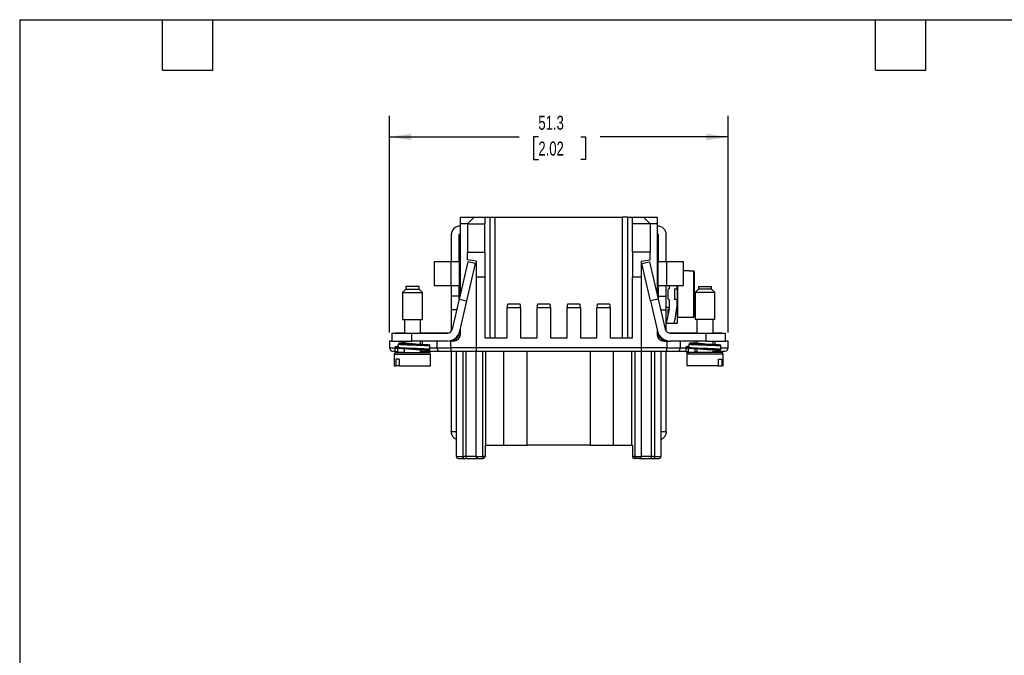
# Model space of a CAD drawing. Header units: millimetres. Extents: x 6 to 273, y 6 to 210.
# Tile 2 of 6: x 6 to 155, y 113 to 210. Entities that reach past the tile are written whole.
import ezdxf

# ---------------------------------------------------------------- set-up
doc = ezdxf.new("R2010")
doc.units = ezdxf.units.MM
doc.linetypes.add('SLD-Solid', pattern=[0])
doc.layers.add('DIMENSIONS', color=140, linetype='SLD-Solid', lineweight=25)
doc.layers.add('TEXT', color=140, linetype='SLD-Solid', lineweight=25)
doc.styles.add('SLDTEXTSTYLE0', font='TXT', dxfattribs={"width": 0.7})
doc.dimstyles.new('SLDDIMSTYLE0', dxfattribs={"dimtxt": 2.158008, "dimasz": 3.302, "dimexe": 0, "dimexo": 0.0625, "dimgap": 0.539502, "dimtad": 0, "dimtih": 1, "dimtoh": 1, "dimrnd": 1e-09, "dimzin": 12, "dimdsep": 46, "dimtxsty": 'SLDTEXTSTYLE0', "dimsah": 1, "dimcen": 0.09, "dimadec": 0, "dimazin": 3, "dimtfac": 1, "dimtofl": 0, "dimtmove": 0, "dimatfit": 3, "dimfxl": 0, "dimfrac": 2, "dimtolj": 1, "dimtzin": 12, "dimarcsym": 0})

# ---------------------------------------------------------------- blocks, each defined once
blk = doc.blocks.new('_D_6')
at = {"layer": 'DIMENSIONS'}
for p, q in [((62.31, 162.2), (62.31, 194.98)), ((113.56, 162.2), (113.56, 194.98)), ((62.31, 191.81), (81.92, 191.81)), ((84.85, 191.81), (84.12, 191.81)), ((84.12, 191.81), (84.12, 188.38)), ((91.26, 191.81), (91.98, 191.81)), ((91.98, 191.81), (91.98, 188.38)), ((113.56, 191.81), (94.18, 191.81)), ((84.12, 188.38), (84.85, 188.38)), ((91.98, 188.38), (91.26, 188.38))]:
    blk.add_line(p, q, dxfattribs=at)
for points in [[(62.31, 191.81), (65.61, 191.3), (65.61, 192.31)], [(113.56, 191.81), (110.26, 192.31), (110.26, 191.3)]]:
    blk.add_solid(points, dxfattribs=at)
at = {"layer": 'DIMENSIONS', "char_height": 2.117, "attachment_point": 1, "style": 'SLDTEXTSTYLE0'}
for s, insert in [('51.3', (84.85, 195.02)), ('2.02', (84.85, 191.11))]:
    blk.add_mtext(s, dxfattribs=dict(at, insert=insert))

msp = doc.modelspace()

# ---------------------------------------------------------------- linework, layer by layer
for p, q in [((73.048, 178.686), (73.048, 179.692)), ((73.048, 179.692), (75.11, 179.692)), ((75.11, 179.692), (74.104, 178.686)), ((75.11, 179.692), (76.77, 179.692)), ((76.77, 179.692), (76.77, 178.686)), ((76.77, 179.692), (77.527, 179.692)), ((77.527, 179.692), (77.527, 161.433)), ((77.527, 179.692), (78.281, 179.692)), ((78.281, 179.692), (78.281, 161.433)), ((78.281, 179.692), (97.592, 179.692)), ((97.592, 161.433), (97.592, 179.692)), ((98.346, 179.692), (97.592, 179.692)), ((98.346, 179.692), (98.346, 161.433)), ((98.346, 179.692), (99.103, 179.692)), ((99.103, 179.692), (100.763, 179.692)), ((99.103, 178.686), (99.103, 179.692)), ((101.769, 178.686), (100.763, 179.692)), ((100.763, 179.692), (102.825, 179.692)), ((102.825, 179.692), (102.825, 178.686)), ((72.878, 178.33), (72.878, 178.326)), ((73.048, 178.33), (72.978, 178.33)), ((73.048, 168.049), (73.048, 178.686)), ((74.104, 178.686), (73.048, 178.686)), ((74.104, 178.686), (76.77, 178.686)), ((74.104, 178.686), (74.104, 174.36)), ((76.77, 174.36), (76.77, 178.686)), ((101.769, 178.686), (99.103, 178.686)), ((99.103, 174.36), (99.103, 178.686)), ((101.769, 178.686), (101.769, 174.36)), ((102.825, 178.686), (101.769, 178.686)), ((102.825, 178.686), (102.825, 168.049)), ((102.895, 178.33), (102.825, 178.33)), ((102.995, 178.326), (102.995, 178.33)), ((71.678, 177.03), (71.678, 172.93)), ((72.878, 172.93), (72.878, 177.03)), ((73.048, 177.13), (72.978, 177.13)), ((102.895, 177.13), (102.825, 177.13)), ((102.995, 177.03), (102.995, 172.93)), ((104.195, 172.93), (104.195, 177.03)), ((74.104, 173.242), (74.104, 174.36)), ((74.104, 174.36), (76.77, 174.36)), ((76.77, 174.36), (76.77, 170.638)), ((99.103, 174.36), (99.103, 170.638)), ((101.769, 174.36), (99.103, 174.36)), ((101.769, 173.242), (101.769, 174.36)), ((69.078, 172.93), (69.078, 169.33)), ((71.578, 172.93), (69.078, 172.93)), ((71.578, 172.93), (71.578, 169.33)), ((72.878, 172.93), (71.578, 172.93)), ((74.178, 172.93), (72.87, 167.28)), ((72.878, 172.93), (72.878, 169.33)), ((75.462, 173.002), (74.104, 173.242)), ((75.347, 172.66), (74.178, 172.93)), ((75.462, 173.002), (75.462, 170.638)), ((100.411, 173.002), (101.769, 173.242)), ((100.411, 173.002), (100.411, 170.638)), ((100.526, 172.66), (101.695, 172.93)), ((101.695, 172.93), (103.003, 167.28)), ((104.295, 172.93), (102.995, 172.93)), ((102.995, 169.33), (102.995, 172.93)), ((104.295, 169.33), (104.295, 172.93)), ((106.795, 172.93), (104.295, 172.93)), ((106.795, 169.33), (106.795, 172.93)), ((74.039, 167.009), (75.347, 172.66)), ((101.834, 167.009), (100.526, 172.66)), ((107.67, 171.53), (106.795, 171.53)), ((107.67, 171.53), (107.67, 171.504)), ((108.37, 164.565), (108.37, 171.496)), ((73.048, 170.58), (72.878, 170.58)), ((75.462, 170.638), (75.462, 159.924)), ((75.462, 170.638), (76.77, 170.638)), ((76.77, 170.638), (76.77, 161.433)), ((99.103, 161.433), (99.103, 170.638)), ((99.103, 170.638), (100.411, 170.638)), ((100.411, 170.638), (100.411, 159.924)), ((102.995, 170.58), (102.825, 170.58)), ((64.795, 168.755), (64.295, 168.255)), ((64.795, 169.197), (64.795, 168.755)), ((64.958, 169.197), (64.795, 169.197)), ((64.795, 168.755), (66.342, 168.755)), ((66.795, 169.197), (64.958, 169.197)), ((66.342, 168.755), (66.795, 168.755)), ((66.795, 168.755), (66.795, 169.197)), ((67.295, 168.255), (66.795, 168.755)), ((69.078, 169.33), (71.578, 169.33)), ((71.578, 169.33), (72.878, 169.33)), ((71.678, 169.33), (71.678, 167.73)), ((72.878, 167.73), (72.878, 169.33)), ((102.995, 169.33), (104.295, 169.33)), ((102.995, 169.33), (102.995, 167.73)), ((104.195, 167.73), (104.195, 169.33)), ((104.295, 169.33), (106.795, 169.33)), ((104.47, 168.68), (104.47, 167.38)), ((104.67, 168.83), (104.62, 168.83)), ((104.67, 169.33), (104.67, 168.83)), ((105.47, 168.83), (105.87, 168.83)), ((105.47, 168.83), (105.47, 167.23)), ((105.87, 168.83), (105.87, 169.33)), ((105.97, 164.53), (105.97, 169.33)), ((109.078, 168.755), (108.578, 168.255)), ((109.078, 169.197), (109.078, 168.755)), ((109.078, 169.197), (110.915, 169.197)), ((109.531, 168.755), (109.078, 168.755)), ((111.078, 168.755), (109.531, 168.755)), ((110.915, 169.197), (111.078, 169.197)), ((111.078, 168.755), (111.078, 169.197)), ((111.578, 168.255), (111.078, 168.755)), ((64.295, 168.255), (64.295, 164.197)), ((64.295, 168.255), (67.295, 168.255)), ((67.295, 164.197), (67.295, 168.255)), ((72.878, 167.73), (71.678, 167.73)), ((71.678, 167.73), (71.678, 165.63)), ((72.87, 167.28), (71.812, 162.711)), ((72.87, 167.28), (74.039, 167.009)), ((72.878, 167.314), (72.878, 167.73)), ((72.981, 162.44), (74.039, 167.009)), ((103.003, 167.28), (101.834, 167.009)), ((101.834, 167.009), (102.892, 162.44)), ((102.995, 167.73), (104.195, 167.73)), ((102.995, 167.73), (102.995, 167.314)), ((103.003, 167.28), (104.061, 162.711)), ((104.195, 165.63), (104.195, 167.73)), ((104.62, 167.23), (104.67, 167.23)), ((104.67, 167.23), (104.67, 166.231)), ((105.87, 167.23), (105.47, 167.23)), ((105.87, 166.231), (105.87, 167.23)), ((108.578, 168.255), (108.578, 164.197)), ((111.578, 168.255), (108.578, 168.255)), ((111.578, 164.197), (111.578, 168.255)), ((72.488, 165.63), (71.678, 165.63)), ((71.678, 165.63), (71.678, 162.425)), ((80.14, 161.433), (80.14, 166.01)), ((80.14, 166.01), (82.152, 166.01)), ((82.083, 166.513), (80.209, 166.513)), ((82.152, 166.01), (82.152, 161.433)), ((84.667, 161.433), (84.667, 166.01)), ((84.667, 166.01), (86.679, 166.01)), ((86.61, 166.513), (84.736, 166.513)), ((86.679, 166.01), (86.679, 161.433)), ((89.194, 161.433), (89.194, 166.01)), ((89.194, 166.01), (91.206, 166.01)), ((91.137, 166.513), (89.263, 166.513)), ((91.206, 166.01), (91.206, 161.433)), ((93.721, 161.433), (93.721, 166.01)), ((93.721, 166.01), (95.733, 166.01)), ((95.664, 166.513), (93.79, 166.513)), ((95.733, 166.01), (95.733, 161.433)), ((103.385, 165.63), (104.195, 165.63)), ((104.195, 166.08), (104.647, 166.08)), ((104.195, 162.425), (104.195, 165.63)), ((105.87, 166.231), (105.87, 163.58)), ((64.295, 164.197), (64.539, 164.197)), ((64.539, 164.197), (67.295, 164.197)), ((64.57, 164.197), (64.57, 162.13)), ((67.02, 162.13), (67.02, 164.197)), ((104.47, 165.28), (104.47, 164.925)), ((104.523, 165.28), (104.47, 165.28)), ((105.97, 164.53), (107.67, 164.53)), ((107.67, 164.557), (107.67, 164.53)), ((111.333, 164.197), (108.578, 164.197)), ((108.853, 164.197), (108.853, 162.13)), ((111.303, 162.13), (111.303, 164.197)), ((111.578, 164.197), (111.333, 164.197)), ((73.048, 161.936), (73.048, 162.727)), ((102.825, 162.727), (102.825, 161.936)), ((105.395, 163.58), (104.195, 163.58)), ((62.678, 162.13), (62.678, 160.93)), ((62.678, 162.13), (65.678, 162.13)), ((64.57, 162.137), (63.289, 162.137)), ((63.289, 162.13), (63.289, 162.137)), ((65.678, 160.93), (65.678, 162.13)), ((65.678, 162.13), (71.081, 162.13)), ((71.185, 162.137), (67.02, 162.137)), ((71.478, 160.93), (71.478, 160.971)), ((73.048, 162.137), (72.884, 162.137)), ((76.77, 161.433), (80.14, 161.433)), ((82.152, 161.433), (84.667, 161.433)), ((86.679, 161.433), (89.194, 161.433)), ((91.206, 161.433), (93.721, 161.433)), ((95.733, 161.433), (99.103, 161.433)), ((102.988, 162.137), (102.825, 162.137)), ((104.395, 160.971), (104.395, 160.93)), ((108.853, 162.137), (104.688, 162.137)), ((104.791, 162.13), (110.195, 162.13)), ((110.195, 162.13), (110.195, 160.93)), ((110.195, 162.13), (113.195, 162.13)), ((112.583, 162.137), (111.303, 162.137)), ((112.583, 162.137), (112.583, 162.13)), ((113.195, 160.93), (113.195, 162.13)), ((62.309, 160.93), (62.309, 159.924)), ((62.678, 160.93), (62.309, 160.93)), ((62.309, 159.924), (63.152, 159.924)), ((62.678, 160.93), (65.678, 160.93)), ((63.145, 159.903), (63.145, 159.403)), ((63.577, 159.347), (63.577, 159.847)), ((63.672, 159.941), (63.672, 160.441)), ((64.634, 160.591), (63.792, 160.591)), ((64.321, 160.591), (64.321, 160.93)), ((64.57, 160.93), (64.57, 160.591)), ((64.581, 159.197), (64.581, 159.752)), ((71.081, 160.93), (65.678, 160.93)), ((67.02, 160.453), (67.02, 160.93)), ((67.02, 159.197), (67.02, 159.604)), ((67.303, 160.44), (67.303, 160.93)), ((67.303, 159.421), (67.303, 159.464)), ((68.445, 159.703), (68.445, 160.203)), ((68.445, 159.924), (69.5, 159.924)), ((69.5, 160.93), (69.5, 159.924)), ((69.5, 159.924), (71.597, 159.924)), ((71.597, 160.93), (71.478, 160.93)), ((71.597, 159.924), (71.597, 160.93)), ((72.042, 160.93), (71.597, 160.93)), ((75.462, 159.924), (71.597, 159.924)), ((71.597, 159.924), (71.597, 159.421)), ((100.411, 159.924), (75.462, 159.924)), ((75.462, 159.924), (75.462, 159.421)), ((100.411, 159.924), (100.411, 159.421)), ((104.276, 159.924), (100.411, 159.924)), ((103.831, 160.93), (104.276, 160.93)), ((104.276, 160.93), (104.276, 159.924)), ((104.395, 160.93), (104.276, 160.93)), ((104.276, 159.421), (104.276, 159.924)), ((104.276, 159.924), (106.373, 159.924)), ((104.395, 160.93), (104.791, 160.93)), ((110.195, 160.93), (104.791, 160.93)), ((106.373, 159.924), (106.373, 160.93)), ((106.373, 159.924), (107.138, 159.924)), ((107.145, 159.903), (107.145, 159.403)), ((107.577, 159.347), (107.577, 159.847)), ((107.672, 159.941), (107.672, 160.441)), ((108.634, 160.591), (107.792, 160.591)), ((108.569, 160.591), (108.569, 160.93)), ((108.581, 159.197), (108.581, 159.752)), ((108.853, 160.93), (108.853, 160.571)), ((108.853, 159.739), (108.853, 159.197)), ((110.195, 160.93), (113.195, 160.93)), ((111.303, 160.44), (111.303, 160.93)), ((111.303, 159.197), (111.303, 159.553)), ((111.552, 160.93), (111.552, 160.427)), ((111.552, 159.421), (111.552, 159.474)), ((112.445, 159.703), (112.445, 160.203)), ((112.445, 159.924), (113.564, 159.924)), ((113.564, 160.93), (113.195, 160.93)), ((113.564, 159.924), (113.564, 160.93)), ((63.045, 158.947), (63.045, 157.197)), ((63.045, 158.947), (68.545, 158.947)), ((63.805, 158.197), (63.258, 158.197)), ((63.258, 158.197), (63.258, 157.197)), ((64.581, 159.197), (63.702, 159.197)), ((63.805, 158.197), (63.805, 157.197)), ((67.02, 159.421), (67.303, 159.421)), ((68.545, 157.197), (68.545, 158.947)), ((71.597, 159.421), (75.462, 159.421)), ((71.678, 159.421), (71.678, 147.23)), ((72.444, 143.476), (72.444, 159.421)), ((73.45, 143.476), (73.45, 159.421)), ((73.928, 143.476), (73.928, 159.421)), ((75.437, 143.476), (75.437, 159.421)), ((75.462, 159.421), (100.411, 159.421)), ((76.443, 143.476), (76.443, 159.421)), ((76.87, 159.421), (76.87, 145.186)), ((79.637, 145.186), (79.637, 159.421)), ((83.158, 145.186), (83.158, 159.421)), ((92.715, 159.421), (92.715, 145.186)), ((96.236, 145.186), (96.236, 159.421)), ((99.002, 145.186), (99.002, 159.421)), ((99.43, 159.421), (99.43, 143.476)), ((100.411, 159.421), (104.276, 159.421)), ((100.436, 143.476), (100.436, 159.421)), ((101.945, 159.421), (101.945, 143.476)), ((102.423, 159.421), (102.423, 143.476)), ((103.429, 143.476), (103.429, 159.421)), ((104.195, 147.23), (104.195, 159.421)), ((107.328, 158.947), (107.328, 157.197)), ((112.828, 158.947), (107.328, 158.947)), ((108.581, 159.197), (107.702, 159.197)), ((108.853, 159.334), (108.581, 159.306)), ((111.303, 159.421), (111.552, 159.421)), ((112.068, 158.197), (112.615, 158.197)), ((112.068, 158.197), (112.068, 157.197)), ((112.615, 158.197), (112.615, 157.197)), ((112.828, 157.197), (112.828, 158.947)), ((63.045, 157.197), (63.258, 157.197)), ((63.805, 157.197), (63.258, 157.197)), ((63.805, 157.197), (68.545, 157.197)), ((112.068, 157.197), (107.328, 157.197)), ((112.068, 157.197), (112.615, 157.197)), ((112.828, 157.197), (112.615, 157.197)), ((71.678, 147.23), (72.444, 147.23)), ((103.429, 147.23), (104.195, 147.23)), ((76.795, 145.186), (76.795, 143.476)), ((76.795, 145.186), (76.87, 145.186)), ((76.87, 145.186), (79.637, 145.186)), ((79.637, 145.186), (83.158, 145.186)), ((92.715, 145.186), (83.158, 145.186)), ((92.715, 145.186), (96.236, 145.186)), ((96.236, 145.186), (99.002, 145.186)), ((99.078, 145.186), (99.002, 145.186)), ((99.078, 145.186), (99.078, 143.476)), ((72.444, 143.476), (73.45, 143.476)), ((72.746, 143.174), (73.45, 143.174)), ((73.45, 143.476), (73.45, 143.174)), ((73.928, 143.476), (73.45, 143.476)), ((73.45, 143.174), (73.928, 143.174)), ((75.437, 143.476), (73.928, 143.476)), ((73.928, 143.174), (73.928, 143.476)), ((75.437, 143.476), (76.443, 143.476)), ((75.739, 143.174), (76.443, 143.174)), ((76.795, 143.476), (76.443, 143.476)), ((76.443, 143.476), (76.443, 143.174)), ((76.443, 143.174), (76.493, 143.174)), ((99.43, 143.476), (99.078, 143.476)), ((99.38, 143.174), (99.43, 143.174)), ((99.43, 143.476), (100.436, 143.476)), ((99.43, 143.174), (99.43, 143.476)), ((100.134, 143.174), (99.43, 143.174)), ((101.945, 143.476), (100.436, 143.476)), ((101.945, 143.476), (101.945, 143.174)), ((102.423, 143.476), (101.945, 143.476)), ((101.945, 143.174), (102.423, 143.174)), ((102.423, 143.174), (102.423, 143.476)), ((102.423, 143.476), (103.429, 143.476)), ((102.423, 143.174), (103.127, 143.174))]:
    msp.add_line(p, q)
for centre, radius, start, end in [((72.978, 177.03), 1.3, 90, 180), ((102.895, 177.03), 1.3, 0, 90), ((72.978, 177.03), 0.1, 90, 180), ((102.895, 177.03), 0.1, 0, 90), ((104.62, 168.68), 0.15, 90, 180), ((104.62, 167.38), 0.15, 180, 270), ((104.62, 165.63), 0.15, 90, 180), ((105.97, 164.63), 0.1, 180, 270), ((71.081, 162.88), 0.75, 270, 346.96664), ((71.081, 162.88), 1.95, 270, 346.96664), ((104.791, 162.88), 1.95, 193.03336, 270), ((104.791, 162.88), 0.75, 193.03336, 270), ((71.578, 162.23), 1.3, 270, 354.58993), ((72.042, 161.936), 1.006, 270, 0), ((103.831, 161.936), 1.006, 180, 270), ((104.295, 162.23), 1.3, 185.41007, 270), ((62.812, 159.924), 0.503, 180, 270), ((70.001, 159.922), 0.501, 179.78568, 269.78406), ((105.872, 159.922), 0.501, 270.21594, 0.21432), ((113.061, 159.924), 0.503, 270, 0), ((63.295, 158.947), 0.25, 90, 180), ((68.295, 158.947), 0.25, 0, 90), ((107.578, 158.947), 0.25, 90, 180), ((112.578, 158.947), 0.25, 0, 90), ((72.746, 143.476), 0.302, 180, 270), ((75.739, 143.476), 0.302, 180, 270), ((76.493, 143.476), 0.302, 270, 0), ((99.38, 143.476), 0.302, 180, 270), ((100.134, 143.476), 0.302, 270, 0), ((103.127, 143.476), 0.302, 270, 360)]:
    msp.add_arc(centre, radius, start, end)
for centre, major_axis, ratio, start_param, end_param in [((102.755, 168.03), (40.005, 0), 0.0874887, 1.4299739, 1.4476254), ((80.209, 166.01), (0, 0.503), 0.137931, 0, 1.5707963), ((82.083, 166.01), (0, 0.503), 0.137931, 4.712389, 6.2831853), ((84.736, 166.01), (0, 0.503), 0.137931, 0, 1.5707963), ((86.61, 166.01), (0, 0.503), 0.137931, 4.712389, 6.2831853), ((89.263, 166.01), (0, 0.503), 0.137931, 0, 1.5707963), ((91.137, 166.01), (0, 0.503), 0.137931, 4.712389, 6.2831853), ((93.79, 166.01), (0, 0.503), 0.137931, 0, 1.5707963), ((95.664, 166.01), (0, 0.503), 0.137931, 4.712389, 6.2831853), ((102.755, 168.03), (40.005, 0), 0.0874887, 4.8355599, 4.8532114)]:
    msp.add_ellipse(centre, major_axis=major_axis, ratio=ratio, start_param=start_param, end_param=end_param)
for points, knots in [([(108.47, 171.393), (108.47, 171.405), (108.468, 171.416), (108.465, 171.427), (108.461, 171.438), (108.455, 171.448), (108.448, 171.457), (108.441, 171.466), (108.432, 171.474), (108.422, 171.48), (108.413, 171.486), (108.402, 171.491), (108.391, 171.493), (108.384, 171.495), (108.377, 171.495), (108.37, 171.496)], [0, 0, 0, 0, 0.00003441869, 0.00003441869, 0.00003441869, 0.00006882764, 0.00006882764, 0.00006882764, 0.00010336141, 0.00010336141, 0.00010336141, 0.00013775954, 0.00013775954, 0.00013775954, 0.00015797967, 0.00015797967, 0.00015797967, 0.00015797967]), ([(108.47, 164.667), (108.47, 164.787), (108.47, 165.193), (108.47, 166.427), (108.47, 167.215), (108.47, 168.845), (108.47, 169.633), (108.47, 170.868), (108.47, 171.273), (108.47, 171.393)], [0, 0, 0, 0, 0.25, 0.25, 0.5, 0.5, 0.75, 0.75, 1, 1, 1, 1]), ([(105.87, 168.806), (105.87, 168.76), (105.87, 168.51), (105.87, 168.246), (105.87, 168.03)], [0, 0, 0, 0, 0.1836703, 1, 1, 1, 1]), ([(105.87, 168.03), (105.87, 167.887), (105.87, 167.626), (105.87, 167.37), (105.87, 167.255)], [0, 0, 0, 0, 0.5468625, 1, 1, 1, 1]), ([(104.47, 165.63), (104.47, 165.63), (104.47, 165.593), (104.47, 165.462), (104.47, 165.373), (104.47, 165.28)], [0, 0, 0, 0, 0.5, 0.5, 1, 1, 1, 1]), ([(108.37, 164.565), (108.382, 164.565), (108.393, 164.567), (108.404, 164.571), (108.414, 164.575), (108.424, 164.581), (108.433, 164.588), (108.442, 164.595), (108.449, 164.604), (108.455, 164.613), (108.461, 164.623), (108.466, 164.634), (108.468, 164.645), (108.47, 164.652), (108.47, 164.66), (108.47, 164.667)], [0, 0, 0, 0, 0.00003383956, 0.00003383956, 0.00003383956, 0.00006765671, 0.00006765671, 0.00006765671, 0.00010180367, 0.00010180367, 0.00010180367, 0.0001362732, 0.0001362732, 0.0001362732, 0.00015797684, 0.00015797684, 0.00015797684, 0.00015797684]), ([(63.148, 159.903), (63.147, 159.902), (63.139, 159.896), (63.173, 159.887), (63.234, 159.877), (63.29, 159.87), (63.354, 159.863), (63.424, 159.857), (63.498, 159.852), (63.551, 159.849), (63.577, 159.847)], [0, 0, 0, 0, 0.0334096, 0.3262405, 0.456744, 0.579964, 0.6959001, 0.8045517, 0.9059185, 1, 1, 1, 1]), ([(63.302, 160.06), (63.289, 160.059), (63.253, 160.054), (63.176, 160.016), (63.155, 159.94), (63.145, 159.903)], [0, 0, 0, 0, 0.2107631, 0.6147048, 1, 1, 1, 1]), ([(63.347, 160.073), (63.32, 160.064), (63.265, 160.047), (63.385, 160.021), (63.581, 160.007), (63.672, 160)], [0, 0, 0, 0, 0.349506, 0.6990121, 1, 1, 1, 1]), ([(63.672, 160.104), (63.63, 160.101), (63.465, 160.091), (63.397, 160.081), (63.347, 160.073)], [0, 0, 0, 0, 0.2535652, 1, 1, 1, 1]), ([(63.577, 159.847), (63.578, 159.864), (63.581, 159.898), (63.603, 159.942), (63.634, 159.977), (63.66, 159.987), (63.672, 159.992)], [0, 0, 0, 0, 0.2542755, 0.508551, 0.7628265, 1, 1, 1, 1]), ([(63.792, 160.591), (63.764, 160.591), (63.731, 160.577), (63.684, 160.518), (63.672, 160.477), (63.672, 160.441)], [0, 0, 0, 0, 0.5, 0.5, 1, 1, 1, 1]), ([(63.672, 160.441), (63.77, 160.436), (63.985, 160.425), (64.259, 160.412), (64.416, 160.405), (64.416, 160.405), (64.416, 160.405), (64.416, 160.405), (64.416, 160.405), (64.416, 160.405), (64.417, 160.405), (64.418, 160.405), (64.42, 160.405), (64.424, 160.405), (64.436, 160.404), (64.477, 160.403), (64.561, 160.399), (64.703, 160.393), (64.906, 160.385), (65.123, 160.376), (65.292, 160.37), (65.423, 160.365), (65.552, 160.361), (65.721, 160.355), (65.89, 160.349), (66.058, 160.343), (66.226, 160.337), (66.502, 160.327), (66.877, 160.313), (67.261, 160.297), (67.538, 160.284), (67.718, 160.274), (67.851, 160.267), (67.947, 160.261), (68.037, 160.255), (68.126, 160.25), (68.215, 160.243), (68.29, 160.236), (68.35, 160.229), (68.384, 160.224), (68.401, 160.221), (68.408, 160.219), (68.424, 160.216), (68.443, 160.21), (68.442, 160.205), (68.441, 160.203)], [0, 0, 0, 0, 0.0691603, 0.1526118, 0.1526161, 0.1526195, 0.1526256, 0.1526366, 0.1526565, 0.152693, 0.1527612, 0.1528929, 0.1531592, 0.1537346, 0.1550798, 0.1596528, 0.1751128, 0.1989901, 0.231282, 0.2748926, 0.3013614, 0.3094779, 0.3349794, 0.3604811, 0.3859831, 0.4114855, 0.4369882, 0.4624911, 0.5388986, 0.6153091, 0.6605925, 0.6984573, 0.7289005, 0.7519194, 0.7710582, 0.801157, 0.8312565, 0.8613568, 0.8914578, 0.9215596, 0.9261809, 0.9323363, 0.9400257, 0.9722903, 1, 1, 1, 1]), ([(63.672, 159.941), (63.672, 159.906), (63.684, 159.864), (63.731, 159.806), (63.764, 159.791), (63.792, 159.791)], [0, 0, 0, 0, 0.5, 0.5, 1, 1, 1, 1]), ([(63.672, 159.941), (63.734, 159.938), (63.865, 159.931), (64.113, 159.919), (64.449, 159.904), (64.877, 159.886), (65.268, 159.871), (65.55, 159.86), (65.716, 159.854), (65.882, 159.848), (66.048, 159.843), (66.213, 159.837), (66.365, 159.832), (66.531, 159.827), (66.685, 159.821), (66.844, 159.814), (66.989, 159.808), (67.148, 159.802), (67.398, 159.79), (67.709, 159.775), (67.951, 159.761), (68.09, 159.752), (68.159, 159.747), (68.221, 159.742), (68.276, 159.737), (68.324, 159.732), (68.363, 159.727), (68.386, 159.724), (68.4, 159.721), (68.417, 159.717), (68.435, 159.712), (68.445, 159.707), (68.444, 159.704), (68.444, 159.703)], [0, 0, 0, 0, 0.0445294, 0.0954275, 0.1526912, 0.230992, 0.309293, 0.3344143, 0.3595347, 0.3846543, 0.4097729, 0.4348908, 0.4600079, 0.4797258, 0.5121644, 0.5331586, 0.5573335, 0.5846887, 0.6152238, 0.6916694, 0.7681121, 0.789983, 0.8118536, 0.833724, 0.8555941, 0.8774641, 0.8993338, 0.9212033, 0.9227528, 0.9339941, 0.9643595, 0.9861363, 1, 1, 1, 1]), ([(63.792, 160.591), (63.932, 160.583), (64.216, 160.568), (64.787, 160.542), (65.332, 160.519), (65.677, 160.506), (65.802, 160.502)], [0, 0, 0, 0, 0.2734478, 0.5563732, 0.8392985, 1, 1, 1, 1]), ([(65.802, 159.702), (65.677, 159.706), (65.332, 159.719), (64.787, 159.742), (64.216, 159.768), (63.932, 159.783), (63.792, 159.791)], [0, 0, 0, 0, 0.1607015, 0.4436268, 0.7265522, 1, 1, 1, 1]), ([(65.8, 160.502), (65.693, 160.509), (65.423, 160.526), (65.087, 160.551), (64.809, 160.574), (64.693, 160.585), (64.634, 160.591)], [0, 0, 0, 0, 0.2352551, 0.5973836, 0.7951566, 1, 1, 1, 1]), ([(65.8, 159.702), (65.84, 159.699), (66.041, 159.686), (66.402, 159.664), (66.814, 159.629), (67.112, 159.597), (67.26, 159.567), (67.244, 159.537), (67.149, 159.515), (67.062, 159.504), (67.02, 159.498)], [0, 0, 0, 0, 0.0384586, 0.1970415, 0.3556091, 0.5143041, 0.6729016, 0.831473, 0.9180722, 1, 1, 1, 1]), ([(65.802, 160.502), (65.889, 160.499), (66.188, 160.488), (66.698, 160.469), (67.277, 160.443), (67.752, 160.416), (68.103, 160.393), (68.207, 160.378), (68.258, 160.37)], [0, 0, 0, 0, 0.0752173, 0.2576447, 0.446395, 0.6351452, 0.8175726, 1, 1, 1, 1]), ([(68.165, 159.522), (68.214, 159.529), (68.322, 159.545), (68.284, 159.57), (68.097, 159.593), (67.754, 159.616), (67.277, 159.643), (66.698, 159.669), (66.188, 159.688), (65.889, 159.699), (65.802, 159.702)], [0, 0, 0, 0, 0.115245, 0.2557267, 0.3915026, 0.5272784, 0.6677602, 0.8082419, 0.9440177, 1, 1, 1, 1]), ([(67.02, 159.452), (67.158, 159.458), (67.479, 159.473), (67.855, 159.494), (68.106, 159.511), (68.157, 159.521), (68.165, 159.522)], [0, 0, 0, 0, 0.2539689, 0.5952659, 0.9365628, 1, 1, 1, 1]), ([(68.212, 159.531), (68.246, 159.534), (68.307, 159.54), (68.412, 159.587), (68.434, 159.664), (68.445, 159.703)], [0, 0, 0, 0, 0.3858944, 0.6941159, 1, 1, 1, 1]), ([(68.445, 160.203), (68.443, 160.224), (68.437, 160.267), (68.38, 160.34), (68.342, 160.352), (68.311, 160.358), (68.304, 160.36)], [0, 0, 0, 0, 0.183523, 0.3607516, 0.8589443, 1, 1, 1, 1]), ([(107.148, 159.903), (107.147, 159.902), (107.139, 159.896), (107.173, 159.887), (107.234, 159.877), (107.29, 159.87), (107.354, 159.863), (107.424, 159.857), (107.498, 159.852), (107.551, 159.849), (107.577, 159.847)], [0, 0, 0, 0, 0.0334096, 0.3262405, 0.456744, 0.579964, 0.6959001, 0.8045517, 0.9059185, 1, 1, 1, 1]), ([(107.302, 160.06), (107.289, 160.059), (107.253, 160.054), (107.176, 160.016), (107.155, 159.94), (107.145, 159.903)], [0, 0, 0, 0, 0.2107631, 0.6147048, 1, 1, 1, 1]), ([(107.347, 160.073), (107.32, 160.064), (107.265, 160.047), (107.385, 160.021), (107.581, 160.007), (107.672, 160)], [0, 0, 0, 0, 0.34950603, 0.69901205, 1, 1, 1, 1]), ([(107.672, 160.104), (107.63, 160.101), (107.465, 160.091), (107.397, 160.081), (107.347, 160.073)], [0, 0, 0, 0, 0.2535652, 1, 1, 1, 1]), ([(107.577, 159.847), (107.578, 159.864), (107.581, 159.898), (107.603, 159.942), (107.634, 159.977), (107.66, 159.987), (107.672, 159.992)], [0, 0, 0, 0, 0.2542755, 0.508551, 0.7628265, 1, 1, 1, 1]), ([(107.792, 160.591), (107.764, 160.591), (107.731, 160.577), (107.684, 160.518), (107.672, 160.477), (107.672, 160.441)], [0, 0, 0, 0, 0.5, 0.5, 1, 1, 1, 1]), ([(107.672, 160.441), (107.77, 160.436), (107.985, 160.425), (108.259, 160.412), (108.416, 160.405), (108.416, 160.405), (108.416, 160.405), (108.416, 160.405), (108.416, 160.405), (108.416, 160.405), (108.417, 160.405), (108.418, 160.405), (108.42, 160.405), (108.424, 160.405), (108.436, 160.404), (108.477, 160.403), (108.561, 160.399), (108.703, 160.393), (108.906, 160.385), (109.123, 160.376), (109.292, 160.37), (109.423, 160.365), (109.552, 160.361), (109.721, 160.355), (109.89, 160.349), (110.058, 160.343), (110.226, 160.337), (110.502, 160.327), (110.877, 160.313), (111.261, 160.297), (111.538, 160.284), (111.718, 160.274), (111.851, 160.267), (111.947, 160.261), (112.037, 160.255), (112.126, 160.25), (112.215, 160.243), (112.29, 160.236), (112.35, 160.229), (112.384, 160.224), (112.401, 160.221), (112.408, 160.219), (112.424, 160.216), (112.443, 160.21), (112.442, 160.205), (112.441, 160.203)], [0, 0, 0, 0, 0.0691603, 0.1526118, 0.1526161, 0.1526195, 0.1526256, 0.1526366, 0.1526565, 0.152693, 0.1527612, 0.1528929, 0.1531592, 0.1537346, 0.1550798, 0.1596528, 0.1751128, 0.1989901, 0.231282, 0.2748926, 0.3013614, 0.3094779, 0.3349794, 0.3604811, 0.3859831, 0.4114855, 0.4369882, 0.4624911, 0.5388986, 0.6153091, 0.6605925, 0.6984573, 0.7289005, 0.7519194, 0.7710582, 0.801157, 0.8312565, 0.8613568, 0.8914578, 0.9215596, 0.9261809, 0.9323363, 0.9400257, 0.9722903, 1, 1, 1, 1]), ([(107.672, 159.941), (107.672, 159.906), (107.684, 159.864), (107.731, 159.806), (107.764, 159.791), (107.792, 159.791)], [0, 0, 0, 0, 0.5, 0.5, 1, 1, 1, 1]), ([(107.672, 159.941), (107.734, 159.938), (107.865, 159.931), (108.113, 159.919), (108.449, 159.904), (108.877, 159.886), (109.268, 159.871), (109.55, 159.86), (109.716, 159.854), (109.882, 159.848), (110.048, 159.843), (110.213, 159.837), (110.365, 159.832), (110.531, 159.827), (110.685, 159.821), (110.844, 159.814), (110.989, 159.808), (111.148, 159.802), (111.398, 159.79), (111.709, 159.775), (111.951, 159.761), (112.09, 159.752), (112.159, 159.747), (112.221, 159.742), (112.276, 159.737), (112.324, 159.732), (112.363, 159.727), (112.386, 159.724), (112.4, 159.721), (112.417, 159.717), (112.435, 159.712), (112.445, 159.707), (112.444, 159.704), (112.444, 159.703)], [0, 0, 0, 0, 0.04452944, 0.09542754, 0.1526912, 0.23099202, 0.30929296, 0.33441428, 0.35953471, 0.38465425, 0.40977295, 0.43489082, 0.46000788, 0.47972575, 0.51216439, 0.53315864, 0.55733355, 0.58468874, 0.61522379, 0.6916694, 0.76811212, 0.78998296, 0.81185357, 0.83372396, 0.85559412, 0.87746407, 0.89933379, 0.9212033, 0.92275283, 0.93399413, 0.96435955, 0.98613627, 1, 1, 1, 1]), ([(107.792, 160.591), (107.932, 160.583), (108.216, 160.568), (108.787, 160.542), (109.332, 160.519), (109.677, 160.506), (109.802, 160.502)], [0, 0, 0, 0, 0.2734478, 0.5563732, 0.8392985, 1, 1, 1, 1]), ([(109.802, 159.702), (109.677, 159.706), (109.332, 159.719), (108.787, 159.742), (108.216, 159.768), (107.932, 159.783), (107.792, 159.791)], [0, 0, 0, 0, 0.1607015, 0.4436268, 0.7265522, 1, 1, 1, 1]), ([(109.8, 160.502), (109.693, 160.509), (109.423, 160.526), (109.087, 160.551), (108.809, 160.574), (108.693, 160.585), (108.634, 160.591)], [0, 0, 0, 0, 0.23525508, 0.59738364, 0.79515657, 1, 1, 1, 1]), ([(109.8, 159.702), (109.84, 159.699), (110.041, 159.686), (110.399, 159.664), (110.778, 159.632), (110.928, 159.615), (110.987, 159.608)], [0, 0, 0, 0, 0.0835901, 0.4282715, 0.7729194, 1, 1, 1, 1]), ([(109.802, 160.502), (109.889, 160.499), (110.188, 160.488), (110.698, 160.469), (111.277, 160.443), (111.752, 160.416), (112.103, 160.393), (112.207, 160.378), (112.258, 160.37)], [0, 0, 0, 0, 0.0752173, 0.2576447, 0.446395, 0.6351452, 0.8175726, 1, 1, 1, 1]), ([(112.165, 159.522), (112.214, 159.529), (112.322, 159.545), (112.284, 159.57), (112.097, 159.593), (111.754, 159.616), (111.277, 159.643), (110.698, 159.669), (110.188, 159.688), (109.889, 159.699), (109.802, 159.702)], [0, 0, 0, 0, 0.115245, 0.2557267, 0.3915026, 0.5272784, 0.6677602, 0.8082419, 0.9440177, 1, 1, 1, 1]), ([(111.303, 159.465), (111.341, 159.467), (111.561, 159.477), (111.852, 159.494), (112.106, 159.511), (112.157, 159.521), (112.165, 159.522)], [0, 0, 0, 0, 0.0893895, 0.5059788, 0.9225682, 1, 1, 1, 1]), ([(112.212, 159.531), (112.246, 159.534), (112.307, 159.54), (112.412, 159.587), (112.434, 159.664), (112.445, 159.703)], [0, 0, 0, 0, 0.3858944, 0.6941159, 1, 1, 1, 1]), ([(112.445, 160.203), (112.443, 160.224), (112.437, 160.267), (112.38, 160.34), (112.342, 160.352), (112.311, 160.358), (112.304, 160.36)], [0, 0, 0, 0, 0.183523, 0.3607516, 0.8589443, 1, 1, 1, 1]), ([(62.812, 159.421), (62.817, 159.421), (62.827, 159.421), (62.913, 159.421), (63.025, 159.421), (63.116, 159.421), (63.145, 159.421)], [0, 0, 0, 0, 0.2777946, 0.5591188, 0.8575035, 1, 1, 1, 1]), ([(63.145, 159.403), (63.146, 159.39), (63.15, 159.347), (63.179, 159.309), (63.248, 159.26), (63.391, 159.226), (63.574, 159.21), (63.677, 159.2)], [0, 0, 0, 0, 0.0450069, 0.1563443, 0.3212847, 0.6207089, 1, 1, 1, 1]), ([(63.146, 159.403), (63.146, 159.401), (63.147, 159.397), (63.161, 159.391), (63.208, 159.379), (63.325, 159.364), (63.498, 159.352), (63.577, 159.347)], [0, 0, 0, 0, 0.0790167, 0.19571, 0.3259621, 0.6956757, 1, 1, 1, 1]), ([(63.295, 159.197), (63.297, 159.197), (63.302, 159.197), (63.354, 159.197), (63.459, 159.197), (63.608, 159.197), (63.678, 159.197)], [0, 0, 0, 0, 0.1776569, 0.3619872, 0.6996228, 1, 1, 1, 1]), ([(63.702, 159.197), (63.673, 159.197), (63.638, 159.212), (63.589, 159.27), (63.577, 159.312), (63.577, 159.347)], [0, 0, 0, 0, 0.5, 0.5, 1, 1, 1, 1]), ([(63.702, 159.197), (63.732, 159.197), (63.791, 159.197), (63.889, 159.197), (63.994, 159.197), (64.106, 159.197), (64.226, 159.197), (64.445, 159.197), (64.789, 159.197), (65.279, 159.197), (65.789, 159.197), (66.235, 159.197), (66.601, 159.197), (66.893, 159.197), (67.073, 159.197), (67.163, 159.197)], [0, 0, 0, 0, 0.0402625, 0.0802206, 0.1200332, 0.1598609, 0.199864, 0.240201, 0.3700615, 0.5000586, 0.6299192, 0.7599163, 0.8401286, 0.9197287, 1, 1, 1, 1]), ([(67.163, 159.197), (67.206, 159.197), (67.293, 159.197), (67.416, 159.197), (67.532, 159.197), (67.641, 159.197), (67.743, 159.197), (67.909, 159.197), (68.104, 159.197), (68.232, 159.197), (68.287, 159.197), (68.293, 159.197), (68.296, 159.197)], [0, 0, 0, 0, 0.0639287, 0.1273632, 0.190555, 0.2537586, 0.3172284, 0.3812155, 0.5873144, 0.7936301, 0.8973345, 1, 1, 1, 1]), ([(67.303, 159.421), (67.356, 159.421), (67.462, 159.421), (67.62, 159.421), (67.776, 159.421), (67.931, 159.421), (68.084, 159.421), (68.265, 159.421), (68.47, 159.421), (68.695, 159.421), (68.908, 159.421), (69.106, 159.421), (69.288, 159.421), (69.509, 159.421), (69.73, 159.421), (69.884, 159.421), (69.956, 159.421), (69.985, 159.421), (69.995, 159.421), (69.999, 159.421)], [0, 0, 0, 0, 0.0402687, 0.0805374, 0.1208061, 0.1610748, 0.2013435, 0.2416122, 0.3062058, 0.3708032, 0.4354746, 0.5001373, 0.5650048, 0.6293319, 0.7585167, 0.8791611, 0.939332, 0.9768828, 1, 1, 1, 1]), ([(69.999, 159.421), (70.005, 159.421), (70.018, 159.421), (70.049, 159.421), (70.09, 159.421), (70.154, 159.421), (70.252, 159.421), (70.385, 159.421), (70.525, 159.421), (70.684, 159.421), (70.85, 159.421), (71.006, 159.421), (71.162, 159.421), (71.356, 159.421), (71.516, 159.421), (71.597, 159.421)], [0, 0, 0, 0, 0.0551809, 0.1103619, 0.1655429, 0.2207239, 0.3211634, 0.4216075, 0.4979015, 0.5740786, 0.6842724, 0.7450032, 0.7932213, 0.8966118, 1, 1, 1, 1]), ([(104.276, 159.421), (104.319, 159.421), (104.405, 159.421), (104.532, 159.421), (104.659, 159.421), (104.816, 159.421), (105.001, 159.421), (105.186, 159.421), (105.341, 159.421), (105.487, 159.421), (105.605, 159.421), (105.692, 159.421), (105.764, 159.421), (105.834, 159.421), (105.86, 159.421), (105.874, 159.421)], [0, 0, 0, 0, 0.0551812, 0.1103624, 0.1655437, 0.220725, 0.3211645, 0.4216088, 0.4979028, 0.5740797, 0.6842733, 0.7450052, 0.7932219, 0.8966121, 1, 1, 1, 1]), ([(105.874, 159.421), (105.901, 159.421), (105.955, 159.421), (106.151, 159.421), (106.357, 159.421), (106.517, 159.421), (106.577, 159.421), (106.639, 159.421), (106.703, 159.421), (106.748, 159.421), (106.776, 159.421), (106.793, 159.421), (106.902, 159.421), (107.019, 159.421), (107.135, 159.421), (107.145, 159.421)], [0, 0, 0, 0, 0.1951244, 0.3902489, 0.6239141, 0.6607373, 0.6975599, 0.7343809, 0.7711993, 0.808014, 0.809022, 0.816486, 0.8367975, 0.9854833, 1, 1, 1, 1]), ([(107.145, 159.403), (107.146, 159.39), (107.15, 159.347), (107.179, 159.309), (107.248, 159.26), (107.391, 159.226), (107.574, 159.21), (107.677, 159.2)], [0, 0, 0, 0, 0.0450069, 0.1563443, 0.3212847, 0.6207089, 1, 1, 1, 1]), ([(107.146, 159.403), (107.146, 159.401), (107.147, 159.397), (107.161, 159.391), (107.208, 159.379), (107.325, 159.364), (107.498, 159.352), (107.577, 159.347)], [0, 0, 0, 0, 0.0790167, 0.19571, 0.3259621, 0.6956757, 1, 1, 1, 1]), ([(107.702, 159.197), (107.673, 159.197), (107.638, 159.212), (107.589, 159.27), (107.577, 159.312), (107.577, 159.347)], [0, 0, 0, 0, 0.5, 0.5, 1, 1, 1, 1]), ([(107.654, 159.197), (107.646, 159.197), (107.584, 159.197), (107.58, 159.197), (107.577, 159.197)], [0, 0, 0, 0, 0.1290153, 1, 1, 1, 1]), ([(108.71, 159.197), (108.624, 159.197), (108.453, 159.197), (108.228, 159.197), (107.991, 159.197), (107.787, 159.197), (107.71, 159.197), (107.678, 159.197)], [0, 0, 0, 0, 0.1742274, 0.3471281, 0.5214839, 0.8035563, 1, 1, 1, 1]), ([(112.578, 159.197), (112.576, 159.197), (112.571, 159.197), (112.52, 159.197), (112.404, 159.197), (112.207, 159.197), (111.988, 159.197), (111.77, 159.197), (111.473, 159.197), (111.084, 159.197), (110.594, 159.197), (110.169, 159.197), (109.829, 159.197), (109.506, 159.197), (109.118, 159.197), (108.846, 159.197), (108.71, 159.197)], [0, 0, 0, 0, 0.0460991, 0.0939298, 0.1815408, 0.2692506, 0.3278516, 0.3860278, 0.4447164, 0.5396259, 0.6346351, 0.7295447, 0.7768476, 0.8246783, 0.9123148, 1, 1, 1, 1]), ([(111.552, 159.421), (111.587, 159.421), (111.656, 159.421), (111.76, 159.421), (111.862, 159.421), (111.963, 159.421), (112.105, 159.421), (112.283, 159.421), (112.467, 159.421), (112.618, 159.421), (112.758, 159.421), (112.866, 159.421), (112.941, 159.421), (113, 159.421), (113.05, 159.421), (113.058, 159.421), (113.061, 159.421)], [0, 0, 0, 0, 0.0438621, 0.0877242, 0.1315863, 0.1754485, 0.2193108, 0.3202025, 0.4211012, 0.4978998, 0.5745905, 0.6853301, 0.7465487, 0.7945943, 0.8972986, 1, 1, 1, 1]), ([(72.444, 146.048), (72.38, 146.08), (72.239, 146.148), (72.053, 146.306), (71.889, 146.503), (71.769, 146.73), (71.692, 146.975), (71.682, 147.145), (71.678, 147.23)], [0, 0, 0, 0, 0.14373706, 0.31498964, 0.48624223, 0.65749482, 0.82874741, 1, 1, 1, 1]), ([(104.195, 147.23), (104.19, 147.145), (104.181, 146.975), (104.103, 146.73), (103.983, 146.503), (103.82, 146.306), (103.634, 146.148), (103.493, 146.08), (103.429, 146.048)], [0, 0, 0, 0, 0.1712526, 0.3425052, 0.5137578, 0.6850104, 0.8562629, 1, 1, 1, 1]), ([(73.928, 143.174), (73.974, 143.174), (74.065, 143.174), (74.2, 143.174), (74.334, 143.174), (74.466, 143.174), (74.668, 143.174), (74.929, 143.174), (75.217, 143.174), (75.452, 143.174), (75.601, 143.174), (75.686, 143.174), (75.731, 143.174), (75.736, 143.174), (75.739, 143.174)], [0, 0, 0, 0, 0.04828216, 0.0961662, 0.14392715, 0.19184221, 0.24018589, 0.37002243, 0.5000486, 0.62988504, 0.75991112, 0.84011195, 0.91971355, 1, 1, 1, 1]), ([(100.134, 143.174), (100.135, 143.174), (100.137, 143.174), (100.153, 143.174), (100.178, 143.174), (100.214, 143.174), (100.285, 143.174), (100.42, 143.174), (100.656, 143.174), (100.943, 143.174), (101.232, 143.174), (101.493, 143.174), (101.717, 143.174), (101.869, 143.174), (101.945, 143.174)], [0, 0, 0, 0, 0.0482822, 0.0961662, 0.1439272, 0.1918422, 0.2401859, 0.3700224, 0.5000486, 0.629885, 0.7599111, 0.840112, 0.9197135, 1, 1, 1, 1])]:
    msp.add_open_spline(points, degree=3, knots=knots)
for points in [[(104.67, 166.231), (104.564, 165.338), (104.392, 164.457), (104.195, 163.58)], [(105.395, 163.58), (105.592, 164.457), (105.764, 165.338), (105.87, 166.231)], [(105.87, 163.58), (105.764, 163.58), (105.592, 163.58), (105.395, 163.58)]]:
    msp.add_open_spline(points, degree=3)
at = {"layer": 'TEXT'}
for p, q in [((6.35, 209.55), (273.05, 209.55)), ((6.35, 209.55), (6.35, 6.35)), ((27.94, 201.93), (27.94, 209.55)), ((35.56, 201.93), (35.56, 209.55)), ((135.89, 201.93), (135.89, 209.55)), ((143.51, 201.93), (143.51, 209.55)), ((27.94, 201.93), (35.56, 201.93)), ((135.89, 201.93), (143.51, 201.93))]:
    msp.add_line(p, q, dxfattribs=at)

# ---------------------------------------------------------------- dimensions: what is measured, and where the dimension line sits
at = {"layer": 'DIMENSIONS'}
dim = msp.add_linear_dim(base=(113.5643, 191.8065), p1=(62.3086, 160.9302), p2=(113.5643, 160.9302), dimstyle='SLDDIMSTYLE0', dxfattribs=at)
dim.commit()
dim.dimension.update_dxf_attribs({"geometry": '_D_6', "text_midpoint": (88.0535, 191.8065), "dimtype": 160})

doc.saveas('drawing.dxf')
